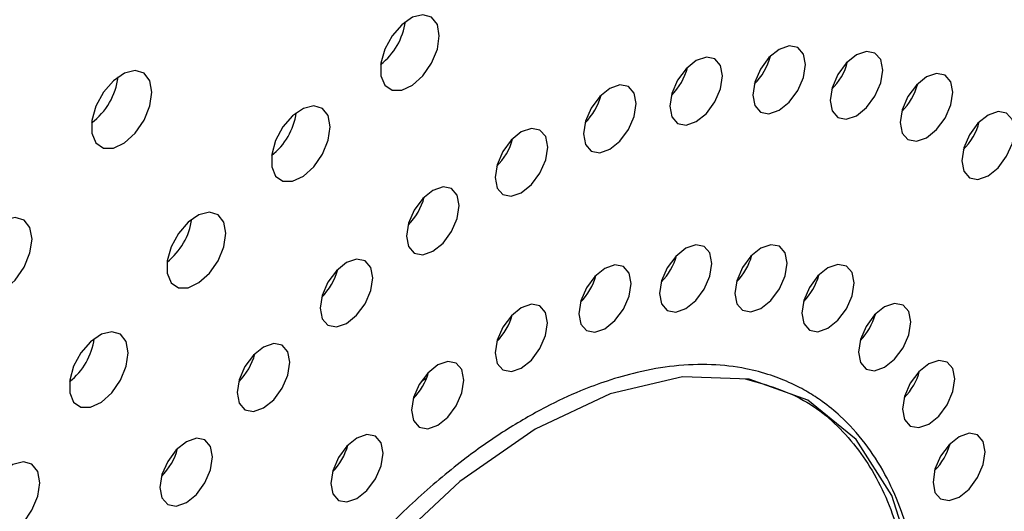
# Paper-space layout '_Isométrica' of a CAD drawing. Header units: inches. Extents: x -1.9 to 6.5, y -6.7 to 4.2.
# Tile 5 of 8: x 1.3 to 3.3, y -0.5 to 0.5. Entities that reach past the tile are written whole.
import ezdxf

# ---------------------------------------------------------------- set-up
doc = ezdxf.new("R2010")
doc.units = ezdxf.units.IN
doc.header["$MEASUREMENT"] = 0

psp = doc.layouts.new('_Isométrica')

# ---------------------------------------------------------------- linework, layer by layer
at = {"color": 7, "linetype": 'Continuous', "lineweight": 25}
for p, q in [((1.94, -0.0263), (1.9381, -0.0252)), ((2.1272, -0.2522), (2.1184, -0.2573))]:
    psp.add_line(p, q, dxfattribs=at)
at = {"color": 7, "linetype": 'Continuous', "lineweight": 25, "flags": 128}
for points in [[(2.1553, 0.4701), (2.1511, 0.4936), (2.1391, 0.5091), (2.1208, 0.5144), (2.0989, 0.509), (2.0761, 0.4934), (2.0557, 0.4699), (2.0403, 0.4415), (2.0321, 0.4122), (2.0321, 0.3858), (2.0403, 0.366), (2.0557, 0.3554), (2.0761, 0.3554), (2.0989, 0.3661), (2.1208, 0.386), (2.1391, 0.4124), (2.1511, 0.4418), (2.1553, 0.4701)], [(2.9263, 0.4092), (2.922, 0.4313), (2.91, 0.4452), (2.892, 0.4486), (2.8708, 0.4413), (2.8496, 0.4241), (2.8316, 0.3999), (2.8196, 0.3721), (2.8153, 0.3452), (2.8196, 0.3231), (2.8316, 0.3093), (2.8496, 0.3058), (2.8708, 0.3132), (2.892, 0.3303), (2.91, 0.3546), (2.922, 0.3823), (2.9263, 0.4092)], [(3.0891, 0.3977), (3.0848, 0.4198), (3.0728, 0.4336), (3.0548, 0.4371), (3.0336, 0.4297), (3.0124, 0.4126), (2.9944, 0.3883), (2.9823, 0.3606), (2.9781, 0.3337), (2.9823, 0.3116), (2.9944, 0.2978), (3.0124, 0.2943), (3.0336, 0.3016), (3.0548, 0.3188), (3.0728, 0.343), (3.0848, 0.3708), (3.0891, 0.3977)], [(2.7519, 0.3856), (2.7477, 0.4077), (2.7357, 0.4215), (2.7177, 0.425), (2.6964, 0.4176), (2.6752, 0.4005), (2.6572, 0.3762), (2.6452, 0.3485), (2.641, 0.3216), (2.6452, 0.2995), (2.6572, 0.2856), (2.6752, 0.2821), (2.6964, 0.2895), (2.7177, 0.3066), (2.7357, 0.3309), (2.7477, 0.3586), (2.7519, 0.3856)], [(1.55, 0.3513), (1.5457, 0.3754), (1.5334, 0.3912), (1.5147, 0.3967), (1.4921, 0.3911), (1.4688, 0.3752), (1.4479, 0.351), (1.4321, 0.3219), (1.4236, 0.2918), (1.4236, 0.2648), (1.4321, 0.2444), (1.4479, 0.2336), (1.4688, 0.2336), (1.4921, 0.2446), (1.5147, 0.265), (1.5334, 0.2921), (1.5457, 0.3222), (1.55, 0.3513)], [(3.2368, 0.3513), (3.2326, 0.3733), (3.2206, 0.3872), (3.2026, 0.3907), (3.1814, 0.3833), (3.1601, 0.3662), (3.1421, 0.3419), (3.1301, 0.3142), (3.1259, 0.2872), (3.1301, 0.2651), (3.1421, 0.2513), (3.1601, 0.2478), (3.1814, 0.2552), (3.2026, 0.2723), (3.2206, 0.2966), (3.2326, 0.3243), (3.2368, 0.3513)], [(2.5697, 0.3273), (2.5655, 0.3493), (2.5534, 0.3632), (2.5354, 0.3667), (2.5142, 0.3593), (2.493, 0.3422), (2.475, 0.3179), (2.463, 0.2902), (2.4587, 0.2632), (2.463, 0.2412), (2.475, 0.2273), (2.493, 0.2238), (2.5142, 0.2312), (2.5354, 0.2483), (2.5534, 0.2726), (2.5655, 0.3003), (2.5697, 0.3273)], [(1.9254, 0.2783), (1.9212, 0.3018), (1.9092, 0.3172), (1.891, 0.3226), (1.869, 0.3171), (1.8463, 0.3016), (1.8258, 0.278), (1.8105, 0.2497), (1.8022, 0.2203), (1.8022, 0.194), (1.8105, 0.1741), (1.8258, 0.1635), (1.8463, 0.1636), (1.869, 0.1743), (1.891, 0.1942), (1.9092, 0.2206), (1.9212, 0.2499), (1.9254, 0.2783)], [(3.3664, 0.2709), (3.3622, 0.2929), (3.3501, 0.3068), (3.3322, 0.3103), (3.3109, 0.3029), (3.2897, 0.2858), (3.2717, 0.2615), (3.2597, 0.2338), (3.2555, 0.2068), (3.2597, 0.1848), (3.2717, 0.1709), (3.2897, 0.1674), (3.3109, 0.1748), (3.3322, 0.1919), (3.3501, 0.2162), (3.3622, 0.2439), (3.3664, 0.2709)], [(2.3835, 0.2355), (2.3793, 0.2576), (2.3672, 0.2714), (2.3493, 0.2749), (2.328, 0.2676), (2.3068, 0.2504), (2.2888, 0.2262), (2.2768, 0.1984), (2.2726, 0.1715), (2.2768, 0.1494), (2.2888, 0.1356), (2.3068, 0.1321), (2.328, 0.1395), (2.3493, 0.1566), (2.3672, 0.1809), (2.3793, 0.2086), (2.3835, 0.2355)], [(2.1973, 0.1123), (2.1931, 0.1344), (2.1811, 0.1482), (2.1631, 0.1517), (2.1418, 0.1443), (2.1206, 0.1272), (2.1026, 0.1029), (2.0906, 0.0752), (2.0864, 0.0483), (2.0906, 0.0262), (2.1026, 0.0124), (2.1206, 0.0089), (2.1418, 0.0162), (2.1631, 0.0334), (2.1811, 0.0576), (2.1931, 0.0854), (2.1973, 0.1123)], [(1.2975, 0.0419), (1.2932, 0.066), (1.2809, 0.0819), (1.2622, 0.0874), (1.2397, 0.0818), (1.2163, 0.0658), (1.1954, 0.0416), (1.1796, 0.0126), (1.1711, -0.0176), (1.1711, -0.0446), (1.1796, -0.0649), (1.1954, -0.0758), (1.2163, -0.0758), (1.2397, -0.0648), (1.2622, -0.0444), (1.2809, -0.0173), (1.2932, 0.0128), (1.2975, 0.0419)], [(1.7054, 0.0541), (1.7012, 0.0776), (1.6892, 0.0931), (1.671, 0.0985), (1.649, 0.093), (1.6263, 0.0775), (1.6059, 0.0539), (1.5905, 0.0255), (1.5822, -0.0038), (1.5822, -0.0302), (1.5905, -0.05), (1.6059, -0.0606), (1.6263, -0.0605), (1.649, -0.0499), (1.671, -0.03), (1.6892, -0.0036), (1.7012, 0.0258), (1.7054, 0.0541)], [(2.7293, -0.0093), (2.7251, 0.0126), (2.7132, 0.0263), (2.6953, 0.0298), (2.6743, 0.0224), (2.6532, 0.0054), (2.6354, -0.0186), (2.6235, -0.0461), (2.6193, -0.0728), (2.6235, -0.0947), (2.6354, -0.1085), (2.6532, -0.1119), (2.6743, -0.1046), (2.6953, -0.0876), (2.7132, -0.0635), (2.7251, -0.0361), (2.7293, -0.0093)], [(2.8876, -0.009), (2.8835, 0.0129), (2.8715, 0.0266), (2.8537, 0.0301), (2.8326, 0.0228), (2.8116, 0.0058), (2.7937, -0.0183), (2.7818, -0.0458), (2.7776, -0.0725), (2.7818, -0.0944), (2.7937, -0.1081), (2.8116, -0.1116), (2.8326, -0.1042), (2.8537, -0.0873), (2.8715, -0.0632), (2.8835, -0.0357), (2.8876, -0.009)], [(2.0151, -0.0398), (2.0109, -0.0177), (1.9988, -0.0038), (1.9809, -0.0003), (1.9596, -0.0077), (1.9384, -0.0249), (1.9204, -0.0491), (1.9084, -0.0768), (1.9042, -0.1038), (1.9084, -0.1259), (1.9204, -0.1397), (1.9384, -0.1432), (1.9596, -0.1358), (1.9809, -0.1187), (1.9988, -0.0944), (2.0109, -0.0667), (2.0151, -0.0398)], [(2.5592, -0.0516), (2.555, -0.0298), (2.5431, -0.016), (2.5252, -0.0126), (2.5042, -0.0199), (2.4831, -0.0369), (2.4653, -0.0609), (2.4533, -0.0884), (2.4492, -0.1152), (2.4533, -0.1371), (2.4653, -0.1508), (2.4831, -0.1542), (2.5042, -0.1469), (2.5252, -0.1299), (2.5431, -0.1059), (2.555, -0.0784), (2.5592, -0.0516)], [(3.0288, -0.0506), (3.0246, -0.0287), (3.0127, -0.015), (2.9948, -0.0115), (2.9738, -0.0188), (2.9527, -0.0358), (2.9349, -0.0599), (2.923, -0.0874), (2.9188, -0.1141), (2.923, -0.136), (2.9349, -0.1497), (2.9527, -0.1532), (2.9738, -0.1459), (2.9948, -0.1289), (3.0127, -0.1048), (3.0246, -0.0773), (3.0288, -0.0506)], [(2.383, -0.1345), (2.3788, -0.1126), (2.3669, -0.0989), (2.3491, -0.0954), (2.328, -0.1027), (2.307, -0.1197), (2.2891, -0.1438), (2.2772, -0.1713), (2.273, -0.198), (2.2772, -0.2199), (2.2891, -0.2336), (2.307, -0.2371), (2.328, -0.2298), (2.3491, -0.2128), (2.3669, -0.1887), (2.3788, -0.1612), (2.383, -0.1345)], [(3.148, -0.1327), (3.1438, -0.1108), (3.1319, -0.0971), (3.114, -0.0937), (3.093, -0.101), (3.0719, -0.118), (3.0541, -0.142), (3.0421, -0.1695), (3.038, -0.1962), (3.0421, -0.2181), (3.0541, -0.2319), (3.0719, -0.2353), (3.093, -0.228), (3.114, -0.211), (3.1319, -0.187), (3.1438, -0.1595), (3.148, -0.1327)], [(1.5001, -0.1975), (1.4959, -0.174), (1.4839, -0.1586), (1.4656, -0.1532), (1.4437, -0.1586), (1.4209, -0.1742), (1.4005, -0.1978), (1.3851, -0.2261), (1.3769, -0.2555), (1.3769, -0.2818), (1.3851, -0.3016), (1.4005, -0.3122), (1.4209, -0.3122), (1.4437, -0.3015), (1.4656, -0.2816), (1.4839, -0.2552), (1.4959, -0.2259), (1.5001, -0.1975)], [(1.8407, -0.2174), (1.8365, -0.1954), (1.8245, -0.1815), (1.8065, -0.178), (1.7853, -0.1854), (1.764, -0.2025), (1.746, -0.2268), (1.734, -0.2545), (1.7298, -0.2815), (1.734, -0.3035), (1.746, -0.3174), (1.764, -0.3209), (1.7853, -0.3135), (1.8065, -0.2964), (1.8245, -0.2721), (1.8365, -0.2444), (1.8407, -0.2174)], [(2.2069, -0.255), (2.2027, -0.2331), (2.1908, -0.2194), (2.1729, -0.2159), (2.1519, -0.2232), (2.1308, -0.2402), (2.113, -0.2643), (2.1011, -0.2918), (2.0969, -0.3185), (2.1011, -0.3404), (2.113, -0.3541), (2.1308, -0.3576), (2.1519, -0.3503), (2.1729, -0.3333), (2.1908, -0.3092), (2.2027, -0.2817), (2.2069, -0.255)], [(3.2411, -0.2526), (3.2369, -0.2308), (3.225, -0.217), (3.2071, -0.2136), (3.1861, -0.2209), (3.165, -0.2379), (3.1472, -0.2619), (3.1353, -0.2894), (3.1311, -0.3162), (3.1353, -0.338), (3.1472, -0.3518), (3.165, -0.3552), (3.1861, -0.3479), (3.2071, -0.3309), (3.225, -0.3069), (3.2369, -0.2794), (3.2411, -0.2526)], [(3.1667, -0.8868), (3.1719, -0.8192), (3.1555, -0.6461), (3.1086, -0.4978), (3.0329, -0.38), (2.9314, -0.2973), (2.808, -0.2528), (2.6674, -0.2482), (2.5151, -0.2838), (2.3568, -0.3581), (2.1987, -0.4684), (2.0468, -0.6102), (1.907, -0.7783), (1.7846, -0.9661), (1.6844, -1.1665), (1.6102, -1.3717), (1.5648, -1.5738), (1.5648, -1.5738)], [(2.0368, -0.4091), (2.0326, -0.3872), (2.0207, -0.3735), (2.0028, -0.37), (1.9818, -0.3774), (1.9607, -0.3943), (1.9429, -0.4184), (1.9309, -0.4459), (1.9268, -0.4726), (1.9309, -0.4945), (1.9429, -0.5083), (1.9607, -0.5117), (1.9818, -0.5044), (2.0028, -0.4874), (2.0207, -0.4633), (2.0326, -0.4358), (2.0368, -0.4091)], [(3.305, -0.4062), (3.3008, -0.3843), (3.2889, -0.3706), (3.271, -0.3671), (3.25, -0.3745), (3.2289, -0.3914), (3.2111, -0.4155), (3.1992, -0.443), (3.195, -0.4697), (3.1992, -0.4916), (3.2111, -0.5054), (3.2289, -0.5088), (3.25, -0.5015), (3.271, -0.4845), (3.2889, -0.4604), (3.3008, -0.433), (3.305, -0.4062)], [(1.6779, -0.4169), (1.6737, -0.3948), (1.6617, -0.381), (1.6437, -0.3775), (1.6225, -0.3849), (1.6012, -0.402), (1.5832, -0.4263), (1.5712, -0.454), (1.567, -0.481), (1.5712, -0.503), (1.5832, -0.5169), (1.6012, -0.5204), (1.6225, -0.513), (1.6437, -0.4959), (1.6617, -0.4716), (1.6737, -0.4439), (1.6779, -0.4169)], [(1.3137, -0.4713), (1.3095, -0.4478), (1.2974, -0.4324), (1.2792, -0.427), (1.2573, -0.4325), (1.2345, -0.448), (1.2141, -0.4716), (1.1987, -0.4999), (1.1905, -0.5293), (1.1905, -0.5556), (1.1987, -0.5755), (1.2141, -0.5861), (1.2345, -0.586), (1.2573, -0.5753), (1.2792, -0.5554), (1.2974, -0.529), (1.3095, -0.4997), (1.3137, -0.4713)]]:
    psp.add_lwpolyline(points, dxfattribs=at)
at = {"color": 7, "linetype": 'Continuous', "lineweight": 25}
for centre, radius, start, end in [((1.9452, 0.5197), 0.1401, 308.1482, 351.8572), ((2.7275, 0.4599), 0.1292, 314.7557, 345.2497), ((2.8903, 0.4484), 0.1292, 314.7557, 345.2497), ((2.5531, 0.4363), 0.1292, 314.7557, 345.2497), ((1.3372, 0.4005), 0.1427, 306.9384, 353.067), ((3.0381, 0.402), 0.1292, 314.7557, 345.2497), ((2.3709, 0.378), 0.1292, 314.7557, 345.2497), ((1.7153, 0.3278), 0.1401, 308.1482, 351.8572), ((3.1676, 0.3216), 0.1292, 314.7557, 345.2497), ((2.1847, 0.2862), 0.1292, 314.7557, 345.2497), ((1.9986, 0.163), 0.1292, 314.7557, 345.2497), ((1.4953, 0.1037), 0.1401, 308.1482, 351.8572), ((2.5313, 0.0415), 0.1284, 315.3702, 344.6352), ((2.6897, 0.0418), 0.1284, 315.3702, 344.6352), ((1.8163, 0.0109), 0.1292, 314.7557, 345.2497), ((2.3612, -0.0009), 0.1284, 315.3702, 344.6352), ((2.8308, 0.0002), 0.1284, 315.3702, 344.6352), ((2.185, -0.0837), 0.1284, 315.3702, 344.6352), ((2.95, -0.0819), 0.1284, 315.3702, 344.6352), ((1.29, -0.148), 0.1401, 308.1482, 351.8572), ((1.642, -0.1667), 0.1292, 314.7557, 345.2497), ((2.0089, -0.2042), 0.1284, 315.3702, 344.6352), ((3.0431, -0.2019), 0.1284, 315.3702, 344.6352), ((1.8388, -0.3583), 0.1284, 315.3702, 344.6352), ((3.107, -0.3554), 0.1284, 315.3702, 344.6352), ((1.4792, -0.3662), 0.1292, 314.7557, 345.2497)]:
    psp.add_arc(centre, radius, start, end, dxfattribs=at)
for points, knots in [([(3.172, -0.8886), (3.1732, -0.8622), (3.1754, -0.8149), (3.1714, -0.7145), (3.1566, -0.6166), (3.1262, -0.5206), (3.0944, -0.4508), (3.0528, -0.386), (3.0072, -0.3359), (2.9653, -0.3019), (2.9307, -0.2793), (2.8948, -0.2605), (2.8517, -0.2434), (2.7961, -0.2287), (2.7285, -0.2209), (2.6516, -0.2236), (2.5776, -0.2364), (2.5114, -0.2553), (2.4473, -0.2793), (2.3755, -0.3127), (2.2947, -0.3595), (2.2045, -0.4224), (2.1109, -0.5003), (2.0148, -0.5954), (1.9096, -0.7173), (1.8001, -0.8708), (1.719, -1.015), (1.67, -1.1185), (1.6442, -1.1784), (1.6177, -1.2458), (1.5884, -1.3309), (1.5573, -1.44), (1.5431, -1.519), (1.5355, -1.5616)], [0, 0, 0, 0, 0.026953, 0.048228, 0.107546, 0.13886, 0.171506, 0.206274, 0.242231, 0.265657, 0.283095, 0.301684, 0.323908, 0.349465, 0.382855, 0.417263, 0.45022, 0.476207, 0.498832, 0.528314, 0.562816, 0.59601, 0.637638, 0.678541, 0.719273, 0.78019, 0.840865, 0.860399, 0.879039, 0.897503, 0.923896, 0.95891, 1, 1, 1, 1]), ([(2.7993, -0.2521), (2.8394, -0.2635), (2.9219, -0.2871), (3.0205, -0.371), (3.097, -0.4881), (3.1422, -0.6377), (3.16, -0.7692), (3.1521, -0.8536), (3.1502, -0.8739)], [0, 0, 0, 0, 0.179653, 0.369687, 0.559722, 0.749757, 0.939792, 1, 1, 1, 1])]:
    psp.add_open_spline(points, degree=3, knots=knots, dxfattribs=at)

doc.saveas('drawing.dxf')
